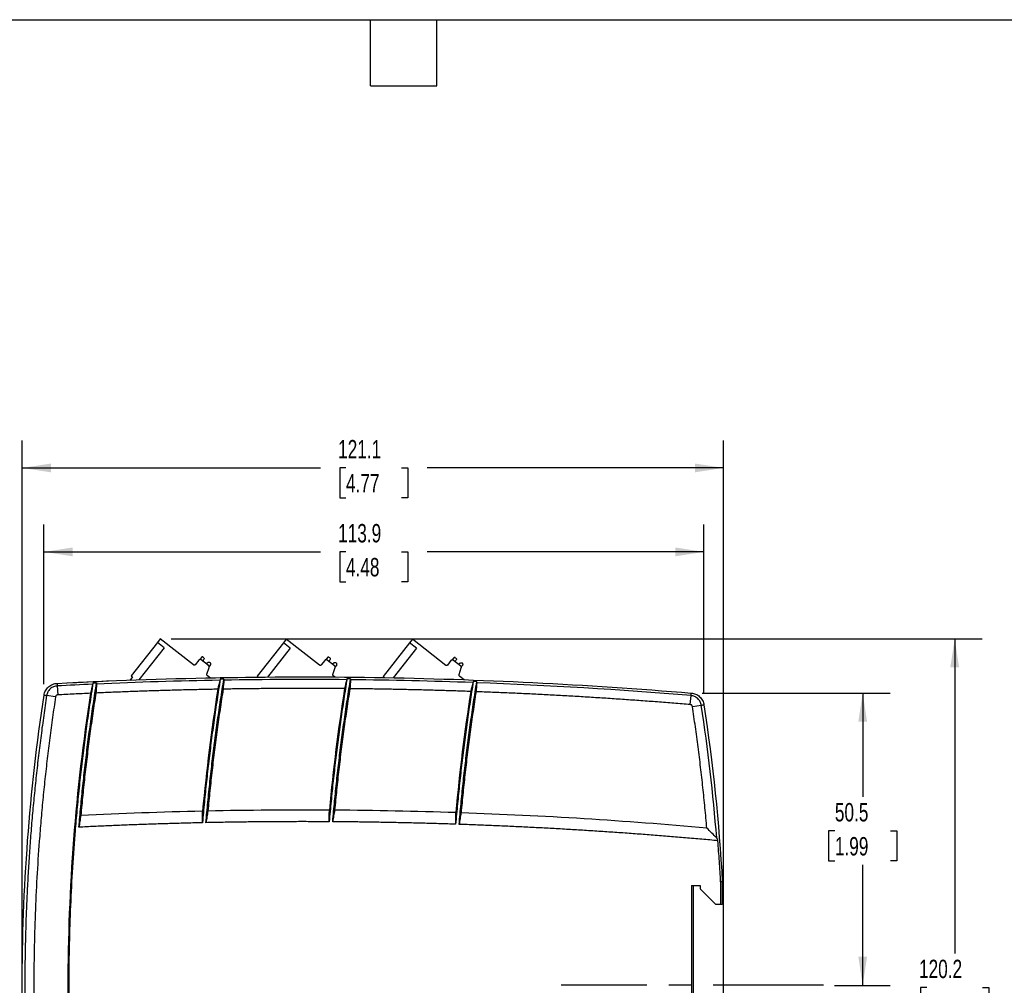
# Model space of a CAD drawing. Header units: millimetres. Extents: x 6 to 273, y 6 to 210.
# Tile 6 of 17: x 96 to 209, y 98 to 210. Entities that reach past the tile are written whole.
import ezdxf

# ---------------------------------------------------------------- set-up
doc = ezdxf.new("R2010")
doc.units = ezdxf.units.MM
doc.linetypes.add('CENTERX2', pattern=[20.32, 12.7, -2.54, 2.54, -2.54])
doc.layers.add('CENTER', color=40, linetype='CENTERX2')
doc.layers.add('DIMENSIONS', color=140, linetype='Continuous', lineweight=25)
doc.layers.add('TEXT', color=140, linetype='Continuous', lineweight=25)
doc.styles.add('SLDTEXTSTYLE0', font='TXT', dxfattribs={"width": 0.7})
doc.dimstyles.new('SLDDIMSTYLE0', dxfattribs={"dimtxt": 2.158008, "dimasz": 3.302, "dimexe": 0, "dimexo": 0.0625, "dimgap": 0.539502, "dimtad": 0, "dimtih": 1, "dimtoh": 1, "dimlfac": 1.5, "dimrnd": 1e-09, "dimzin": 12, "dimdsep": 46, "dimtxsty": 'SLDTEXTSTYLE0', "dimsah": 1, "dimcen": 0.09, "dimadec": 0, "dimazin": 3, "dimtfac": 1, "dimtofl": 0, "dimtmove": 0, "dimatfit": 3, "dimfxl": 0, "dimfrac": 2, "dimtolj": 1, "dimtzin": 12, "dimarcsym": 0})

# ---------------------------------------------------------------- blocks, each defined once
blk = doc.blocks.new('_D_4')
at = {"layer": 'DIMENSIONS'}
for p, q in [((174.07, 132.03), (195.7, 132.03)), ((192.52, 132.03), (192.52, 120.07)), ((189.32, 116.16), (188.59, 116.16)), ((188.59, 116.16), (188.59, 112.73)), ((195.73, 116.16), (196.46, 116.16)), ((196.46, 116.16), (196.46, 112.73)), ((188.59, 112.73), (189.32, 112.73)), ((192.52, 98.38), (192.52, 112.24)), ((196.46, 112.73), (195.73, 112.73)), ((189.28, 98.38), (195.7, 98.38))]:
    blk.add_line(p, q, dxfattribs=at)
for points in [[(192.52, 132.03), (192.02, 128.73), (193.03, 128.73)], [(192.52, 98.38), (193.03, 101.69), (192.02, 101.69)]]:
    blk.add_solid(points, dxfattribs=at)
at = {"layer": 'DIMENSIONS', "char_height": 2.117, "attachment_point": 1, "style": 'SLDTEXTSTYLE0'}
for s, insert in [('50.5', (189.32, 119.37)), ('1.99', (189.32, 115.45))]:
    blk.add_mtext(s, dxfattribs=dict(at, insert=insert))
blk = doc.blocks.new('_D_5')
at = {"layer": 'DIMENSIONS'}
for p, q in [((95.82, 99.65), (95.82, 161.12)), ((176.52, 87.34), (176.52, 161.12)), ((95.82, 157.95), (130.15, 157.95)), ((133.07, 157.95), (132.35, 157.95)), ((132.35, 157.95), (132.35, 154.52)), ((139.48, 157.95), (140.21, 157.95)), ((140.21, 157.95), (140.21, 154.52)), ((176.52, 157.95), (142.41, 157.95)), ((132.35, 154.52), (133.07, 154.52)), ((140.21, 154.52), (139.48, 154.52))]:
    blk.add_line(p, q, dxfattribs=at)
for points in [[(95.82, 157.95), (99.13, 157.44), (99.13, 158.45)], [(176.52, 157.95), (173.22, 158.45), (173.22, 157.44)]]:
    blk.add_solid(points, dxfattribs=at)
at = {"layer": 'DIMENSIONS', "char_height": 2.117, "attachment_point": 1, "style": 'SLDTEXTSTYLE0'}
for s, insert in [('121.1', (132.17, 161.16)), ('4.77', (133.07, 157.24))]:
    blk.add_mtext(s, dxfattribs=dict(at, insert=insert))
blk = doc.blocks.new('_D_6')
at = {"layer": 'DIMENSIONS'}
for p, q in [((98.33, 133.06), (98.33, 151.45)), ((174.25, 131.95), (174.25, 151.45)), ((98.33, 148.28), (130.15, 148.28)), ((133.07, 148.28), (132.35, 148.28)), ((132.35, 148.28), (132.35, 144.85)), ((139.48, 148.28), (140.21, 148.28)), ((140.21, 148.28), (140.21, 144.85)), ((174.25, 148.28), (142.41, 148.28)), ((132.35, 144.85), (133.07, 144.85)), ((140.21, 144.85), (139.48, 144.85))]:
    blk.add_line(p, q, dxfattribs=at)
for points in [[(98.33, 148.28), (101.64, 147.77), (101.64, 148.79)], [(174.25, 148.28), (170.95, 148.79), (170.95, 147.77)]]:
    blk.add_solid(points, dxfattribs=at)
at = {"layer": 'DIMENSIONS', "char_height": 2.117, "attachment_point": 1, "style": 'SLDTEXTSTYLE0'}
for s, insert in [('113.9', (132.17, 151.49)), ('4.48', (133.07, 147.58))]:
    blk.add_mtext(s, dxfattribs=dict(at, insert=insert))
blk = doc.blocks.new('_D_7')
at = {"layer": 'DIMENSIONS'}
for p, q in [((112.97, 138.28), (206.28, 138.28)), ((203.11, 138.28), (203.11, 102.03)), ((199.9, 98.12), (199.18, 98.12)), ((199.18, 98.12), (199.18, 94.69)), ((206.31, 98.12), (207.04, 98.12)), ((207.04, 98.12), (207.04, 94.69)), ((199.18, 94.69), (199.9, 94.69)), ((203.11, 58.16), (203.11, 94.2)), ((207.04, 94.69), (206.31, 94.69)), ((112.97, 58.16), (206.28, 58.16))]:
    blk.add_line(p, q, dxfattribs=at)
for points in [[(203.11, 138.28), (202.6, 134.98), (203.61, 134.98)], [(203.11, 58.16), (203.61, 61.46), (202.6, 61.46)]]:
    blk.add_solid(points, dxfattribs=at)
at = {"layer": 'DIMENSIONS', "char_height": 2.117, "attachment_point": 1, "style": 'SLDTEXTSTYLE0'}
for s, insert in [('120.2', (199, 101.33)), ('4.73', (199.9, 97.41))]:
    blk.add_mtext(s, dxfattribs=dict(at, insert=insert))

msp = doc.modelspace()

# ---------------------------------------------------------------- linework, layer by layer
for p, q in [((111.7029, 138.2776), (111.3737, 137.8581)), ((115.5316, 135.2734), (111.7029, 138.2776)), ((126.2122, 138.2471), (125.883, 137.8276)), ((130.0409, 135.2429), (126.2122, 138.2471)), ((140.7215, 138.2166), (140.3923, 137.7971)), ((144.5502, 135.2124), (140.7215, 138.2166)), ((111.3737, 137.8581), (108.3488, 134.0031)), ((112.1604, 137.2407), (109.2544, 133.5374)), ((112.1604, 137.2407), (111.3737, 137.8581)), ((125.883, 137.8276), (122.8581, 133.9726)), ((126.6697, 137.2102), (124.0525, 133.8749)), ((126.6697, 137.2102), (125.883, 137.8276)), ((140.3923, 137.7971), (137.3674, 133.9421)), ((141.179, 137.1797), (138.5038, 133.7704)), ((141.179, 137.1797), (140.3923, 137.7971)), ((116.4454, 136.141), (116.249, 135.8907)), ((116.6928, 136.1163), (116.6326, 136.1635)), ((130.9547, 136.1105), (130.7583, 135.8602)), ((131.2021, 136.0858), (131.1419, 136.133)), ((145.464, 136.08), (145.2676, 135.8297)), ((145.7114, 136.0553), (145.6512, 136.1025)), ((116.1303, 135.8204), (115.7188, 135.2959)), ((117.2552, 135.192), (116.4111, 135.8543)), ((116.6297, 135.6828), (116.7402, 135.9131)), ((117.203, 135.55), (117.0055, 135.3879)), ((117.0684, 134.2143), (117.3266, 134.9892)), ((117.4944, 135.3179), (117.3212, 135.0972)), ((117.4718, 135.5051), (117.4116, 135.5523)), ((130.6396, 135.7899), (130.2281, 135.2654)), ((131.7645, 135.1615), (130.9204, 135.8238)), ((131.139, 135.6523), (131.2495, 135.8826)), ((131.7123, 135.5195), (131.5148, 135.3574)), ((131.5777, 134.1838), (131.8359, 134.9587)), ((132.0037, 135.2874), (131.8305, 135.0667)), ((131.9811, 135.4746), (131.9209, 135.5218)), ((145.1489, 135.7594), (144.7374, 135.2349)), ((146.2738, 135.131), (145.4297, 135.7933)), ((145.6483, 135.6218), (145.7588, 135.8521)), ((146.2216, 135.489), (146.0241, 135.3269)), ((146.087, 134.1533), (146.3452, 134.9282)), ((146.513, 135.2569), (146.3398, 135.0362)), ((146.4904, 135.4441), (146.4302, 135.4913)), ((108.5027, 133.8824), (108.1977, 133.4938)), ((117.47, 133.7523), (117.1397, 134.0115)), ((118.612, 133.8074), (118.5851, 133.7731)), ((131.8208, 133.8462), (131.649, 133.981)), ((133.6028, 133.6716), (133.1964, 133.6756)), ((146.665, 133.5529), (146.1583, 133.9505)), ((99.8393, 133.1489), (99.8552, 132.8492)), ((99.8552, 132.8492), (99.91, 131.8174)), ((104.3779, 133.1767), (103.9682, 133.1584)), ((105.7377, 133.4263), (105.71, 133.3911)), ((119.0226, 133.6233), (118.6145, 133.6163)), ((148.1191, 133.3268), (147.7146, 133.3417)), ((99.6592, 131.5906), (98.633, 131.7436)), ((172.688, 130.7017), (172.7747, 131.7313)), ((172.9305, 130.4759), (173.9564, 130.6307)), ((97.4937, 125.6172), (97.4937, 125.6178)), ((172.8322, 109.8845), (172.8322, 81.1349)), ((172.8322, 109.8845), (173.828, 109.8845)), ((173.0246, 109.8845), (173.0246, 65.897)), ((173.828, 109.8845), (173.828, 109.4845)), ((176.18, 110.2791), (176.18, 107.6845)), ((176.3724, 110.2845), (176.3724, 107.6845)), ((173.828, 109.4845), (175.6358, 107.6845)), ((173.828, 109.4841), (173.828, 109.4845)), ((175.6358, 107.6841), (173.828, 109.4841)), ((176.18, 107.6845), (175.6358, 107.6845)), ((176.3724, 107.6841), (175.6358, 107.6841))]:
    msp.add_line(p, q)
for points, knots in [([(116.6326, 136.1635), (116.6253, 136.1687), (116.6111, 136.1787), (116.5866, 136.1882), (116.5608, 136.1926), (116.526, 136.1915), (116.4821, 136.1792), (116.4577, 136.1537), (116.4454, 136.141)], [0, 0, 0, 0, 0.12720007, 0.24974642, 0.37270026, 0.50107463, 0.74974281, 1, 1, 1, 1]), ([(116.6928, 136.1163), (116.7223, 136.0931), (116.7437, 136.0597), (116.7607, 135.9865), (116.7564, 135.947), (116.7402, 135.9131)], [0, 0, 0, 0, 0.5, 0.5, 1, 1, 1, 1]), ([(131.1419, 136.133), (131.1346, 136.1382), (131.1204, 136.1482), (131.0959, 136.1577), (131.0701, 136.1621), (131.0353, 136.161), (130.9914, 136.1487), (130.967, 136.1232), (130.9547, 136.1105)], [0, 0, 0, 0, 0.127200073, 0.249746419, 0.372700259, 0.501074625, 0.749742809, 1, 1, 1, 1]), ([(131.2021, 136.0858), (131.2316, 136.0626), (131.253, 136.0292), (131.27, 135.956), (131.2657, 135.9165), (131.2495, 135.8826)], [0, 0, 0, 0, 0.5, 0.5, 1, 1, 1, 1]), ([(145.6512, 136.1025), (145.6439, 136.1077), (145.6297, 136.1177), (145.6052, 136.1272), (145.5794, 136.1316), (145.5446, 136.1305), (145.5007, 136.1182), (145.4763, 136.0927), (145.464, 136.08)], [0, 0, 0, 0, 0.12720007, 0.24974642, 0.37270026, 0.50107463, 0.74974281, 1, 1, 1, 1]), ([(145.7114, 136.0553), (145.7409, 136.0321), (145.7623, 135.9987), (145.7793, 135.9255), (145.775, 135.886), (145.7588, 135.8521)], [0, 0, 0, 0, 0.5, 0.5, 1, 1, 1, 1]), ([(115.7188, 135.2959), (115.713, 135.2892), (115.7015, 135.2761), (115.68, 135.2611), (115.6559, 135.2506), (115.6218, 135.2434), (115.5763, 135.2449), (115.5465, 135.2639), (115.5316, 135.2734)], [0, 0, 0, 0, 0.12720007, 0.24974642, 0.37270026, 0.50107463, 0.74974281, 1, 1, 1, 1]), ([(116.4111, 135.8543), (116.4002, 135.862), (116.3789, 135.8771), (116.3422, 135.8913), (116.3035, 135.8979), (116.2635, 135.8968), (116.2236, 135.888), (116.1874, 135.8713), (116.1552, 135.849), (116.1387, 135.83), (116.1303, 135.8204)], [0, 0, 0, 0, 0.12700357, 0.24936059, 0.37212449, 0.50030053, 0.62871487, 0.7601226, 0.87933804, 1, 1, 1, 1]), ([(117.203, 135.55), (117.232, 135.5738), (117.2693, 135.5874), (117.3445, 135.5882), (117.382, 135.5755), (117.4116, 135.5523)], [0, 0, 0, 0, 0.5, 0.5, 1, 1, 1, 1]), ([(117.3266, 134.9892), (117.3288, 135.0017), (117.3332, 135.0264), (117.3308, 135.0645), (117.32, 135.1072), (117.2973, 135.1534), (117.2693, 135.1791), (117.2552, 135.192)], [0, 0, 0, 0, 0.16714459, 0.33191555, 0.50040114, 0.74944834, 1, 1, 1, 1]), ([(117.4944, 135.3179), (117.4995, 135.3251), (117.5096, 135.3394), (117.519, 135.3638), (117.5234, 135.3897), (117.5223, 135.4245), (117.51, 135.4684), (117.4845, 135.4928), (117.4718, 135.5051)], [0, 0, 0, 0, 0.12720007, 0.24974642, 0.37270026, 0.50107463, 0.74974281, 1, 1, 1, 1]), ([(130.2281, 135.2654), (130.2223, 135.2587), (130.2108, 135.2456), (130.1893, 135.2306), (130.1652, 135.2201), (130.1311, 135.2129), (130.0856, 135.2144), (130.0558, 135.2334), (130.0409, 135.2429)], [0, 0, 0, 0, 0.12720007, 0.24974642, 0.37270026, 0.50107463, 0.74974281, 1, 1, 1, 1]), ([(130.9204, 135.8238), (130.9096, 135.8315), (130.8882, 135.8466), (130.8515, 135.8608), (130.8128, 135.8674), (130.7728, 135.8663), (130.7329, 135.8575), (130.6967, 135.8408), (130.6645, 135.8185), (130.648, 135.7995), (130.6396, 135.7899)], [0, 0, 0, 0, 0.12700357, 0.24936059, 0.37212449, 0.50030053, 0.62871487, 0.7601226, 0.87933804, 1, 1, 1, 1]), ([(131.7123, 135.5195), (131.7413, 135.5433), (131.7786, 135.5569), (131.8538, 135.5577), (131.8913, 135.545), (131.9209, 135.5218)], [0, 0, 0, 0, 0.5, 0.5, 1, 1, 1, 1]), ([(131.8359, 134.9587), (131.8381, 134.9712), (131.8425, 134.9959), (131.8401, 135.034), (131.8293, 135.0767), (131.8066, 135.1229), (131.7786, 135.1486), (131.7645, 135.1615)], [0, 0, 0, 0, 0.16714459, 0.33191555, 0.50040114, 0.74944834, 1, 1, 1, 1]), ([(132.0037, 135.2874), (132.0088, 135.2946), (132.0189, 135.3089), (132.0283, 135.3333), (132.0327, 135.3592), (132.0316, 135.394), (132.0193, 135.4379), (131.9938, 135.4623), (131.9811, 135.4746)], [0, 0, 0, 0, 0.12720007, 0.24974642, 0.37270026, 0.50107463, 0.74974281, 1, 1, 1, 1]), ([(144.7374, 135.2349), (144.7316, 135.2282), (144.7201, 135.2151), (144.6986, 135.2001), (144.6746, 135.1896), (144.6404, 135.1824), (144.5949, 135.1839), (144.5651, 135.2029), (144.5502, 135.2124)], [0, 0, 0, 0, 0.12720007, 0.24974642, 0.37270026, 0.50107463, 0.74974281, 1, 1, 1, 1]), ([(145.4297, 135.7933), (145.4189, 135.801), (145.3975, 135.8161), (145.3608, 135.8303), (145.3221, 135.8369), (145.2821, 135.8358), (145.2422, 135.827), (145.206, 135.8103), (145.1738, 135.788), (145.1573, 135.769), (145.1489, 135.7594)], [0, 0, 0, 0, 0.127003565, 0.249360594, 0.372124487, 0.500300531, 0.62871487, 0.7601226, 0.87933804, 1, 1, 1, 1]), ([(146.2216, 135.489), (146.2506, 135.5128), (146.2879, 135.5264), (146.3631, 135.5272), (146.4006, 135.5145), (146.4302, 135.4913)], [0, 0, 0, 0, 0.5, 0.5, 1, 1, 1, 1]), ([(146.3452, 134.9282), (146.3474, 134.9407), (146.3518, 134.9654), (146.3494, 135.0035), (146.3386, 135.0462), (146.3159, 135.0924), (146.2879, 135.1181), (146.2738, 135.131)], [0, 0, 0, 0, 0.16714459, 0.33191555, 0.50040114, 0.74944834, 1, 1, 1, 1]), ([(146.513, 135.2569), (146.5181, 135.2641), (146.5282, 135.2784), (146.5376, 135.3028), (146.542, 135.3287), (146.5409, 135.3635), (146.5286, 135.4074), (146.5031, 135.4318), (146.4904, 135.4441)], [0, 0, 0, 0, 0.12720007, 0.24974642, 0.37270026, 0.50107463, 0.74974281, 1, 1, 1, 1]), ([(99.8393, 133.1489), (111.9839, 133.7876), (124.1645, 134.0147), (148.5129, 133.6415), (160.6807, 133.041), (172.7998, 132.0304)], [0, 0, 0, 0, 0.5, 0.5, 1, 1, 1, 1]), ([(117.1397, 134.0115), (117.1301, 134.0198), (117.1112, 134.0363), (117.0893, 134.0676), (117.071, 134.1076), (117.0597, 134.1579), (117.0655, 134.1954), (117.0684, 134.2143)], [0, 0, 0, 0, 0.16714459, 0.33191555, 0.50040114, 0.74944834, 1, 1, 1, 1]), ([(133.1964, 133.6756), (133.1335, 133.2854), (133.0075, 132.5052), (132.8266, 131.3337), (132.6516, 130.1615), (132.483, 128.9885), (132.3207, 127.8148), (132.1647, 126.6402), (132.0151, 125.4649), (131.8718, 124.2888), (131.7348, 123.1119), (131.6041, 121.9342), (131.4797, 120.7558), (131.3618, 119.5765), (131.2498, 118.3965), (131.1804, 117.6093), (131.1458, 117.2157)], [0, 0, 0, 0, 0.071458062, 0.142903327, 0.21433786, 0.285763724, 0.357182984, 0.428597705, 0.500009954, 0.571421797, 0.642835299, 0.714252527, 0.785675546, 0.857106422, 0.928547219, 1, 1, 1, 1]), ([(131.5488, 117.2132), (131.5835, 117.6068), (131.653, 118.3939), (131.7652, 119.5738), (131.8833, 120.753), (132.0079, 121.9313), (132.1387, 123.1089), (132.276, 124.2857), (132.4195, 125.4617), (132.5694, 126.6369), (132.7256, 127.8114), (132.8882, 128.985), (133.057, 130.1579), (133.2324, 131.33), (133.4136, 132.5013), (133.5397, 133.2815), (133.6028, 133.6716)], [0, 0, 0, 0, 0.07145287, 0.14289371, 0.21432459, 0.28574759, 0.35716478, 0.42857823, 0.49999001, 0.5714022, 0.64281688, 0.7142361, 0.78566196, 0.85709651, 0.92854184, 1, 1, 1, 1]), ([(131.649, 133.981), (131.6394, 133.9893), (131.6205, 134.0058), (131.5986, 134.0371), (131.5803, 134.0771), (131.569, 134.1274), (131.5748, 134.1649), (131.5777, 134.1838)], [0, 0, 0, 0, 0.167144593, 0.331915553, 0.500401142, 0.749448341, 1, 1, 1, 1]), ([(133.1964, 133.6756), (133.188, 133.6584), (133.1716, 133.6246), (133.1611, 133.5861), (133.1559, 133.5673)], [0, 0, 0, 0, 0.50926228, 1, 1, 1, 1]), ([(133.6028, 133.6716), (133.6047, 133.66), (133.6085, 133.637), (133.6102, 133.6003), (133.6087, 133.5753), (133.608, 133.5628)], [0, 0, 0, 0, 0.33609101, 0.66713464, 1, 1, 1, 1]), ([(146.1583, 133.9505), (146.1488, 133.9588), (146.1298, 133.9753), (146.1079, 134.0066), (146.0896, 134.0466), (146.0783, 134.0969), (146.0841, 134.1344), (146.087, 134.1533)], [0, 0, 0, 0, 0.16714459, 0.33191555, 0.50040114, 0.74944834, 1, 1, 1, 1]), ([(98.3349, 131.7881), (98.36, 131.9549), (98.4137, 132.1276), (98.5848, 132.4543), (98.7023, 132.6076), (98.9849, 132.8632), (99.1494, 132.965), (99.4924, 133.1033), (99.6702, 133.14), (99.8393, 133.1489)], [0, 0, 0, 0, 0.25, 0.25, 0.5, 0.5, 0.75, 0.75, 1, 1, 1, 1]), ([(99.8552, 132.8492), (99.7178, 132.8419), (99.5734, 132.8121), (99.2948, 132.6997), (99.1611, 132.6171), (98.9315, 132.4094), (98.836, 132.2848), (98.6971, 132.0194), (98.6534, 131.8791), (98.633, 131.7436)], [0, 0, 0, 0, 0.25, 0.25, 0.5, 0.5, 0.75, 0.75, 1, 1, 1, 1]), ([(103.9682, 133.1584), (103.9027, 132.7463), (103.7717, 131.9222), (103.5843, 130.6848), (103.4033, 129.4466), (103.2296, 128.2076), (103.0628, 126.9677), (102.9031, 125.7269), (102.7505, 124.4853), (102.605, 123.2429), (102.4665, 121.9996), (102.335, 120.7555), (102.2106, 119.5106), (102.0933, 118.2648), (101.983, 117.0181), (101.6726, 113.2682), (101.2974, 107.0035), (101.1225, 98.2179), (101.2974, 89.4322), (101.6913, 82.8552), (102.0626, 78.4824), (102.2695, 76.3024), (102.498, 74.125), (102.7481, 71.9501), (103.0197, 69.7778), (103.3134, 67.6081), (103.6271, 65.4408), (103.8545, 63.9985), (103.9682, 63.2772)], [0, 0, 0, 0, 0.01783793, 0.03567235, 0.05350386, 0.07133301, 0.08916039, 0.10698657, 0.12481213, 0.14263763, 0.16046366, 0.17829079, 0.19611959, 0.21395064, 0.23178451, 0.24962178, 0.37480933, 0.50000034, 0.62518617, 0.7503789, 0.78159065, 0.81279363, 0.84399093, 0.87518562, 0.9063808, 0.93757953, 0.96878491, 1, 1, 1, 1]), ([(102.3509, 116.5885), (102.3848, 116.9852), (102.4525, 117.7785), (102.5623, 118.9677), (102.678, 120.1561), (102.8003, 121.3437), (102.929, 122.5305), (103.0642, 123.7166), (103.2057, 124.9018), (103.3537, 126.0863), (103.5082, 127.27), (103.6691, 128.453), (103.8363, 129.6351), (104.0102, 130.8165), (104.19, 131.9972), (104.3153, 132.7835), (104.3779, 133.1767)], [0, 0, 0, 0, 0.07145331, 0.1428944, 0.21432537, 0.28574833, 0.35716537, 0.42857861, 0.49999014, 0.57140208, 0.64281652, 0.71423558, 0.78566135, 0.85709594, 0.92854146, 1, 1, 1, 1]), ([(103.9682, 133.1584), (103.9597, 133.1408), (103.9433, 133.1061), (103.9327, 133.067), (103.9275, 133.0478)], [0, 0, 0, 0, 0.51020037, 1, 1, 1, 1]), ([(104.3779, 133.1767), (104.3799, 133.1652), (104.3838, 133.1423), (104.3856, 133.1056), (104.3841, 133.0807), (104.3834, 133.0682)], [0, 0, 0, 0, 0.33467251, 0.66565952, 1, 1, 1, 1]), ([(118.6145, 133.6163), (118.5514, 133.2247), (118.4252, 132.4417), (118.244, 131.266), (118.0687, 130.0896), (117.8999, 128.9124), (117.7375, 127.7344), (117.5814, 126.5556), (117.4317, 125.376), (117.2884, 124.1957), (117.1514, 123.0145), (117.0208, 121.8326), (116.8966, 120.6499), (116.7788, 119.4664), (116.667, 118.2822), (116.5978, 117.4922), (116.5632, 117.0971)], [0, 0, 0, 0, 0.07145825, 0.14290362, 0.21433819, 0.28576402, 0.35718321, 0.42859783, 0.50000996, 0.57142168, 0.64283508, 0.71425224, 0.78567522, 0.85710613, 0.92854703, 1, 1, 1, 1]), ([(116.9672, 117.1059), (117.0019, 117.5009), (117.0712, 118.2909), (117.1833, 119.475), (117.3013, 120.6584), (117.4258, 121.841), (117.5566, 123.0228), (117.6939, 124.2038), (117.8375, 125.384), (117.9875, 126.5635), (118.1439, 127.7421), (118.3067, 128.92), (118.4758, 130.097), (118.6514, 131.2733), (118.833, 132.4489), (118.9594, 133.2318), (119.0226, 133.6233)], [0, 0, 0, 0, 0.07145306, 0.142894, 0.21432491, 0.28574788, 0.35716499, 0.42857834, 0.49999, 0.57140208, 0.64281665, 0.7142358, 0.78566163, 0.85709621, 0.92854164, 1, 1, 1, 1]), ([(118.6145, 133.6163), (118.606, 133.5988), (118.5895, 133.5647), (118.579, 133.5259), (118.5738, 133.5069)], [0, 0, 0, 0, 0.50975777, 1, 1, 1, 1]), ([(132.9121, 132.5363), (132.33, 132.541), (131.1657, 132.5504), (129.4192, 132.5572), (127.6728, 132.5588), (125.9263, 132.5545), (124.1799, 132.5447), (122.4336, 132.529), (120.6872, 132.5081), (119.523, 132.4893), (118.9409, 132.4799)], [0, 0, 0, 0, 0.125004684, 0.250005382, 0.375003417, 0.500000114, 0.624996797, 0.749994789, 0.874995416, 1, 1, 1, 1]), ([(119.0226, 133.6233), (119.0245, 133.6118), (119.0283, 133.5888), (119.0301, 133.5522), (119.0286, 133.5272), (119.0278, 133.5147)], [0, 0, 0, 0, 0.33537126, 0.66638459, 1, 1, 1, 1]), ([(147.7146, 133.3417), (147.6524, 132.9526), (147.528, 132.1745), (147.3494, 131.0062), (147.1766, 129.8372), (147.0103, 128.6674), (146.8501, 127.4968), (146.6963, 126.3255), (146.5488, 125.1534), (146.4076, 123.9806), (146.2726, 122.807), (146.144, 121.6326), (146.0216, 120.4574), (145.9056, 119.2815), (145.7955, 118.1048), (145.7274, 117.3199), (145.6933, 116.9273)], [0, 0, 0, 0, 0.07145787, 0.14290302, 0.2143375, 0.28576337, 0.35718267, 0.42859747, 0.50000981, 0.57142176, 0.64283535, 0.71425265, 0.78567572, 0.8571066, 0.92854734, 1, 1, 1, 1]), ([(146.0953, 116.9136), (146.1294, 117.3061), (146.1976, 118.091), (146.3078, 119.2676), (146.424, 120.4435), (146.5465, 121.6185), (146.6753, 122.7929), (146.8104, 123.9664), (146.9518, 125.1392), (147.0995, 126.3112), (147.2535, 127.4824), (147.4138, 128.6529), (147.5804, 129.8226), (147.7534, 130.9915), (147.9322, 132.1597), (148.0568, 132.9377), (148.1191, 133.3268)], [0, 0, 0, 0, 0.07145275, 0.14289353, 0.21432442, 0.28574747, 0.35716473, 0.42857827, 0.49999016, 0.57140244, 0.64281719, 0.71423646, 0.78566232, 0.85709682, 0.92854203, 1, 1, 1, 1]), ([(147.7146, 133.3417), (147.7062, 133.3247), (147.6899, 133.2912), (147.6795, 133.2531), (147.6744, 133.2344)], [0, 0, 0, 0, 0.5087089, 1, 1, 1, 1]), ([(148.1191, 133.3268), (148.121, 133.3151), (148.1248, 133.292), (148.1266, 133.2553), (148.1251, 133.2303), (148.1244, 133.2178)], [0, 0, 0, 0, 0.33682593, 0.66790408, 1, 1, 1, 1]), ([(98.3349, 64.6475), (97.5026, 70.1808), (96.8741, 75.7602), (96.035, 86.9657), (95.8243, 92.5917), (95.8243, 103.8439), (96.035, 109.4699), (96.8741, 120.6754), (97.5026, 126.2548), (98.3349, 131.7881)], [0, 0, 0, 0, 0.25, 0.25, 0.5, 0.5, 0.75, 0.75, 1, 1, 1, 1]), ([(98.633, 131.7436), (98.5761, 131.3611), (98.4621, 130.596), (98.2988, 129.4472), (98.1409, 128.2977), (97.989, 127.1473), (97.8431, 125.9962), (97.703, 124.8443), (97.5689, 123.6917), (97.4408, 122.5385), (97.3185, 121.3846), (97.2023, 120.23), (97.0919, 119.0749), (96.9875, 117.9192), (96.8891, 116.763), (96.7966, 115.6063), (96.7101, 114.4492), (96.6295, 113.2916), (96.5549, 112.1336), (96.4862, 110.9752), (96.4235, 109.8165), (96.3668, 108.6575), (96.316, 107.4982), (96.2713, 106.3387), (96.2324, 105.1789), (96.1996, 104.019), (96.1727, 102.8589), (96.1518, 101.6987), (96.1369, 100.5383), (96.1279, 99.378), (96.1249, 98.2176), (96.1279, 97.0572), (96.1369, 95.8968), (96.1518, 94.7365), (96.1727, 93.5763), (96.1996, 92.4162), (96.2324, 91.2562), (96.2713, 90.0965), (96.3161, 88.9369), (96.3668, 87.7777), (96.4235, 86.6187), (96.4862, 85.46), (96.5549, 84.3016), (96.6295, 83.1436), (96.7101, 81.9861), (96.7966, 80.8289), (96.8891, 79.6722), (96.9876, 78.5161), (97.0919, 77.3604), (97.2023, 76.2053), (97.3186, 75.0508), (97.4408, 73.8969), (97.569, 72.7437), (97.7031, 71.5911), (97.8431, 70.4393), (97.989, 69.2882), (98.1409, 68.1378), (98.2988, 66.9883), (98.4622, 65.8396), (98.5761, 65.0745), (98.633, 64.692)], [0, 0, 0, 0, 0.01724061, 0.03448132, 0.05172212, 0.06896302, 0.086204, 0.10344506, 0.1206862, 0.13792742, 0.1551687, 0.17241006, 0.18965148, 0.20689296, 0.22413449, 0.24137608, 0.25861771, 0.27585939, 0.29310111, 0.31034287, 0.32758466, 0.34482648, 0.36206832, 0.37931019, 0.39655208, 0.41379398, 0.43103589, 0.4482778, 0.46551972, 0.48276164, 0.50000356, 0.51724546, 0.53448736, 0.55172923, 0.56897109, 0.58621293, 0.60345473, 0.62069651, 0.63793825, 0.65517995, 0.67242161, 0.68966322, 0.70690478, 0.72414629, 0.74138774, 0.75862913, 0.77587046, 0.79311171, 0.81035289, 0.827594, 0.84483502, 0.86207597, 0.87931682, 0.89655758, 0.91379824, 0.93103881, 0.94827927, 0.96551963, 0.98275987, 1, 1, 1, 1]), ([(99.6592, 131.5906), (99.6006, 131.1966), (99.4833, 130.4086), (99.3154, 129.2255), (99.1533, 128.0417), (98.9977, 126.8572), (98.8483, 125.672), (98.7053, 124.4862), (98.5686, 123.2996), (98.4383, 122.1122), (98.3142, 120.9242), (98.1965, 119.7355), (98.0851, 118.5461), (97.9801, 117.3559), (97.8813, 116.1651), (97.6036, 112.5841), (97.2678, 106.6034), (97.1112, 98.2179), (97.2678, 89.8323), (97.6259, 83.4539), (97.9769, 79.0797), (98.1933, 76.7), (98.4351, 74.3232), (98.7021, 71.9492), (98.9948, 69.578), (99.311, 67.2094), (99.5431, 65.6332), (99.6592, 64.845)], [0, 0, 0, 0, 0.0178402, 0.03567734, 0.05351191, 0.07134442, 0.08917538, 0.10700529, 0.12483466, 0.14266399, 0.1604938, 0.17832458, 0.19615684, 0.21399109, 0.23182784, 0.24966758, 0.37483204, 0.50000044, 0.6251634, 0.7503333, 0.78600833, 0.82167383, 0.85733385, 0.89299243, 0.92865361, 0.96432146, 1, 1, 1, 1]), ([(98.3349, 131.7881), (98.3349, 131.7881), (98.341, 131.7872), (98.3688, 131.783), (98.3905, 131.7798), (98.4471, 131.7714), (98.4819, 131.7662), (98.5561, 131.7551), (98.5955, 131.7492), (98.633, 131.7436)], [0, 0, 0, 0, 0.25, 0.25, 0.5, 0.5, 0.75, 0.75, 1, 1, 1, 1]), ([(99.91, 131.8174), (99.8946, 131.8159), (99.8642, 131.813), (99.8206, 131.7989), (99.78, 131.7776), (99.7432, 131.7495), (99.711, 131.7151), (99.6861, 131.6761), (99.6678, 131.6342), (99.6621, 131.6052), (99.6592, 131.5906)], [0, 0, 0, 0, 0.12659575, 0.24975068, 0.37323416, 0.50078643, 0.6279861, 0.75804625, 0.87833137, 1, 1, 1, 1]), ([(103.6841, 132.0026), (103.055, 131.9734), (101.7968, 131.915), (100.5389, 131.85), (99.91, 131.8174)], [0, 0, 0, 0, 0.500000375, 1, 1, 1, 1]), ([(103.6841, 132.0026), (102.8213, 126.4377), (102.1694, 120.8237), (101.2989, 109.5457), (101.0803, 103.8818), (101.0803, 92.5538), (101.2989, 86.8899), (102.1694, 75.6119), (102.8213, 69.9979), (103.6841, 64.433)], [0, 0, 0, 0, 0.25, 0.25, 0.5, 0.5, 0.75, 0.75, 1, 1, 1, 1]), ([(104.2981, 132.0302), (104.2381, 131.6401), (104.1179, 130.86), (103.9457, 129.6887), (103.7793, 128.5168), (103.6194, 127.344), (103.4658, 126.1705), (103.3185, 124.9962), (103.1775, 123.8211), (103.0429, 122.6453), (102.9146, 121.4687), (102.7927, 120.2913), (102.6767, 119.1132), (102.6047, 118.3272), (102.5687, 117.9342)], [0, 0, 0, 0, 0.08335804, 0.16670354, 0.25003891, 0.33336657, 0.41668894, 0.50000842, 0.58332743, 0.66664839, 0.74997371, 0.83330581, 0.9166471, 1, 1, 1, 1]), ([(118.3292, 132.4692), (117.7444, 132.458), (116.5747, 132.4356), (114.8204, 132.3947), (113.0662, 132.3485), (111.3122, 132.2965), (109.5584, 132.2388), (107.8048, 132.1752), (106.0513, 132.1064), (104.8826, 132.0556), (104.2981, 132.0302)], [0, 0, 0, 0, 0.12500507, 0.25000601, 0.37500418, 0.50000089, 0.62499749, 0.74999532, 0.87499571, 1, 1, 1, 1]), ([(118.9409, 132.4799), (118.8803, 132.0915), (118.759, 131.3148), (118.585, 130.1486), (118.4168, 128.9817), (118.255, 127.8139), (118.0995, 126.6454), (117.9502, 125.4762), (117.8073, 124.3061), (117.6706, 123.1353), (117.5401, 121.9637), (117.416, 120.7913), (117.2978, 119.6182), (117.2243, 118.8355), (117.1875, 118.4442)], [0, 0, 0, 0, 0.083357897, 0.166703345, 0.250038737, 0.333366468, 0.416688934, 0.50000853, 0.583327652, 0.666648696, 0.749974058, 0.833306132, 0.916647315, 1, 1, 1, 1]), ([(133.5212, 132.5305), (133.4607, 132.1435), (133.3396, 131.3696), (133.166, 130.2075), (132.9981, 129.0448), (132.8365, 127.8812), (132.6811, 126.7169), (132.532, 125.5518), (132.3891, 124.386), (132.2525, 123.2193), (132.122, 122.0519), (131.9979, 120.8837), (131.8796, 119.7148), (131.806, 118.935), (131.7691, 118.545)], [0, 0, 0, 0, 0.08335774, 0.16670311, 0.2500385, 0.33336628, 0.41668883, 0.50000852, 0.58332774, 0.66664887, 0.74997428, 0.83330635, 0.91664747, 1, 1, 1, 1]), ([(147.4332, 132.2093), (146.8537, 132.2297), (145.6947, 132.2704), (143.956, 132.3243), (142.2172, 132.373), (140.4783, 132.4159), (138.7392, 132.4533), (137, 132.4849), (135.2607, 132.5113), (134.101, 132.5241), (133.5212, 132.5305)], [0, 0, 0, 0, 0.12500431, 0.25000477, 0.37500267, 0.49999935, 0.62499611, 0.74999426, 0.87499512, 1, 1, 1, 1]), ([(148.0395, 132.1871), (147.9798, 131.8011), (147.8603, 131.0293), (147.689, 129.8704), (147.5233, 128.7108), (147.364, 127.5504), (147.2109, 126.3893), (147.0639, 125.2274), (146.9232, 124.0648), (146.7886, 122.9014), (146.6602, 121.7372), (146.5382, 120.5723), (146.4218, 119.4067), (146.3495, 118.629), (146.3134, 118.2402)], [0, 0, 0, 0, 0.08335757, 0.16670286, 0.25003822, 0.33336602, 0.41668863, 0.5000084, 0.5833277, 0.66664891, 0.74997438, 0.83330647, 0.91664756, 1, 1, 1, 1]), ([(172.688, 130.7017), (172.0569, 130.7537), (170.7946, 130.8576), (168.9006, 131.0051), (167.0062, 131.1463), (165.1113, 131.2807), (163.2161, 131.4084), (161.3205, 131.5294), (159.4244, 131.6436), (157.5279, 131.7512), (155.6311, 131.852), (153.7338, 131.9462), (151.8361, 132.0335), (149.938, 132.1145), (148.6724, 132.1629), (148.0395, 132.1871)], [0, 0, 0, 0, 0.07693283, 0.1538605, 0.23078397, 0.30770421, 0.38462218, 0.46153885, 0.53845518, 0.61537213, 0.69229067, 0.76921176, 0.84613637, 0.92306546, 1, 1, 1, 1]), ([(172.7747, 131.7313), (172.7778, 131.7689), (172.7811, 131.8084), (172.7874, 131.8829), (172.7903, 131.9177), (172.7951, 131.9745), (172.797, 131.9963), (172.7993, 132.0242), (172.7998, 132.0304), (172.7998, 132.0304)], [0, 0, 0, 0, 0.25, 0.25, 0.5, 0.5, 0.75, 0.75, 1, 1, 1, 1]), ([(173.9564, 130.6307), (173.9362, 130.7634), (173.8937, 130.9005), (173.7596, 131.1603), (173.6678, 131.2825), (173.4471, 131.488), (173.3185, 131.571), (173.0493, 131.687), (172.909, 131.72), (172.7747, 131.7313)], [0, 0, 0, 0, 0.25, 0.25, 0.5, 0.5, 0.75, 0.75, 1, 1, 1, 1]), ([(172.7998, 132.0304), (172.9652, 132.0166), (173.1378, 131.9759), (173.4693, 131.8331), (173.6276, 131.731), (173.8992, 131.478), (174.0122, 131.3276), (174.1773, 131.0078), (174.2296, 130.839), (174.2545, 130.6756)], [0, 0, 0, 0, 0.25, 0.25, 0.5, 0.5, 0.75, 0.75, 1, 1, 1, 1]), ([(172.9305, 130.4759), (172.9276, 130.4906), (172.9218, 130.5198), (172.9041, 130.5607), (172.88, 130.5983), (172.8397, 130.6421), (172.7769, 130.6864), (172.7177, 130.6966), (172.688, 130.7017)], [0, 0, 0, 0, 0.12615907, 0.24916098, 0.37263104, 0.50015461, 0.74917079, 1, 1, 1, 1]), ([(174.5914, 116.4848), (174.5574, 116.8748), (174.4895, 117.6549), (174.3795, 118.8242), (174.2635, 119.9928), (174.141, 121.1606), (174.0122, 122.3277), (173.877, 123.494), (173.7354, 124.6596), (173.5874, 125.8244), (173.433, 126.9885), (173.2722, 128.1518), (173.1054, 129.3144), (172.9888, 130.0887), (172.9305, 130.4759)], [0, 0, 0, 0, 0.08335371, 0.16669539, 0.25002753, 0.33335263, 0.41667319, 0.49999171, 0.58331069, 0.66663263, 0.74996003, 0.8332954, 0.91664122, 1, 1, 1, 1]), ([(173.9564, 130.6307), (173.994, 130.6363), (174.0333, 130.6423), (174.1076, 130.6535), (174.1423, 130.6587), (174.1989, 130.6672), (174.2206, 130.6705), (174.2484, 130.6747), (174.2545, 130.6756), (174.2545, 130.6756)], [0, 0, 0, 0, 0.25, 0.25, 0.5, 0.5, 0.75, 0.75, 1, 1, 1, 1]), ([(102.5687, 117.9342), (102.5319, 117.7099), (102.4582, 117.2615), (102.3867, 116.8128), (102.3509, 116.5885)], [0, 0, 0, 0, 0.50030773, 1, 1, 1, 1]), ([(116.5632, 117.0971), (116.5657, 117.3193), (116.5707, 117.764), (116.5777, 118.2087), (116.5812, 118.4312)], [0, 0, 0, 0, 0.49967824, 1, 1, 1, 1]), ([(117.1875, 118.4442), (117.1503, 118.2211), (117.0758, 117.7751), (117.0034, 117.3289), (116.9672, 117.1059)], [0, 0, 0, 0, 0.50031152, 1, 1, 1, 1]), ([(131.1458, 117.2157), (131.1484, 117.4378), (131.1535, 117.8822), (131.1607, 118.3266), (131.1643, 118.5489)], [0, 0, 0, 0, 0.49967778, 1, 1, 1, 1]), ([(131.7691, 118.545), (131.7319, 118.323), (131.6574, 117.8792), (131.585, 117.4351), (131.5488, 117.2132)], [0, 0, 0, 0, 0.50031493, 1, 1, 1, 1]), ([(145.6933, 116.9273), (145.6956, 117.1495), (145.7002, 117.594), (145.7068, 118.0385), (145.7102, 118.2609)], [0, 0, 0, 0, 0.49967785, 1, 1, 1, 1]), ([(146.3134, 118.2402), (146.2765, 118.019), (146.2028, 117.577), (146.1311, 117.1346), (146.0953, 116.9136)], [0, 0, 0, 0, 0.50031819, 1, 1, 1, 1]), ([(116.5632, 117.0971), (115.9708, 117.0834), (114.7859, 117.056), (113.0088, 117.0073), (111.2319, 116.9529), (109.4553, 116.8923), (107.6789, 116.8257), (105.9026, 116.753), (104.1266, 116.6746), (102.9428, 116.6172), (102.3509, 116.5885)], [0, 0, 0, 0, 0.12500555, 0.25000661, 0.37500463, 0.50000106, 0.62499736, 0.74999498, 0.87499537, 1, 1, 1, 1]), ([(131.1458, 117.2157), (130.5549, 117.2186), (129.3733, 117.2243), (127.6009, 117.2253), (125.8285, 117.2207), (124.0561, 117.21), (122.2838, 117.1933), (120.5115, 117.1704), (118.7393, 117.142), (117.5579, 117.1179), (116.9672, 117.1059)], [0, 0, 0, 0, 0.125005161, 0.250005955, 0.375003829, 0.500000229, 0.6249966, 0.749994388, 0.87499504, 1, 1, 1, 1]), ([(145.6933, 116.9273), (145.1041, 116.9467), (143.9257, 116.9853), (142.1579, 117.0357), (140.3901, 117.0805), (138.622, 117.1192), (136.8539, 117.152), (135.0856, 117.1786), (133.3173, 117.1997), (132.1383, 117.2087), (131.5488, 117.2132)], [0, 0, 0, 0, 0.125004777, 0.250005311, 0.37500304, 0.499999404, 0.624995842, 0.749993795, 0.874994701, 1, 1, 1, 1]), ([(175.861, 115.0308), (175.242, 115.0871), (174.004, 115.1998), (172.1464, 115.3603), (170.2884, 115.5147), (168.4299, 115.6623), (166.571, 115.8033), (164.7117, 115.9376), (162.852, 116.0653), (160.9918, 116.1863), (159.1312, 116.3007), (157.2702, 116.4084), (155.4088, 116.5094), (153.547, 116.6038), (151.6847, 116.6915), (149.822, 116.7725), (147.9589, 116.8473), (146.7165, 116.8915), (146.0953, 116.9136)], [0, 0, 0, 0, 0.06251308, 0.12502069, 0.18752361, 0.25002266, 0.31251863, 0.37501233, 0.43750454, 0.49999608, 0.56248774, 0.62498032, 0.68747463, 0.74997146, 0.81247161, 0.87497588, 0.93748508, 1, 1, 1, 1]), ([(175.861, 115.0308), (175.8518, 115.0618), (175.8349, 115.1192), (175.8076, 115.1973), (175.7808, 115.2602), (175.756, 115.3093), (175.7356, 115.3339), (175.7268, 115.3445)], [0, 0, 0, 0, 0.28261946, 0.52292064, 0.72157641, 0.87979275, 1, 1, 1, 1]), ([(176.18, 110.2791), (176.1572, 110.6753), (176.1115, 111.4678), (176.0346, 112.6559), (175.952, 113.8436), (175.8913, 114.6351), (175.861, 115.0308)], [0, 0, 0, 0, 0.25000262, 0.49999841, 0.74999499, 1, 1, 1, 1]), ([(176.3724, 110.2845), (176.3718, 110.2844), (176.3706, 110.2844), (176.3605, 110.2841), (176.3425, 110.2835), (176.3152, 110.2828), (176.2784, 110.2818), (176.2333, 110.2806), (176.1978, 110.2796), (176.18, 110.2791)], [0, 0, 0, 0, 0.11628244, 0.24345058, 0.38091254, 0.52746138, 0.68122368, 0.8397117, 1, 1, 1, 1]), ([(176.3724, 107.6845), (176.3717, 107.6845), (176.3705, 107.6845), (176.3603, 107.6845), (176.3439, 107.6845), (176.3137, 107.6845), (176.2628, 107.6845), (176.2077, 107.6845), (176.18, 107.6845)], [0, 0, 0, 0, 0.12567183, 0.24919521, 0.37314243, 0.50006002, 0.74912385, 1, 1, 1, 1])]:
    msp.add_open_spline(points, degree=3, knots=knots)
for points in [[(108.3488, 134.0031), (108.3488, 134.0031), (108.4022, 133.9613), (108.5027, 133.8824)], [(118.612, 133.8074), (119.286, 133.8193), (119.96, 133.8299), (120.634, 133.8393)], [(122.8581, 133.9726), (122.8581, 133.9726), (122.9115, 133.9308), (123.012, 133.8519)], [(133.2307, 133.8664), (133.8904, 133.8601), (134.55, 133.8526), (135.2097, 133.8439)], [(137.3674, 133.9421), (137.3674, 133.9421), (137.4208, 133.9003), (137.5213, 133.8214)], [(103.9275, 133.0478), (102.5699, 132.9868), (101.2124, 132.9205), (99.8552, 132.8492)], [(101.0823, 133.2128), (102.6335, 133.2908), (104.1854, 133.3621), (105.7377, 133.4267)], [(101.0823, 133.2125), (102.6336, 133.2905), (104.1854, 133.3618), (105.7377, 133.4263)], [(103.9275, 133.0478), (103.8456, 132.6997), (103.7644, 132.3513), (103.6841, 132.0026)], [(104.3834, 133.0682), (104.3542, 132.7222), (104.3257, 132.3762), (104.2981, 132.0302)], [(118.5738, 133.5069), (113.8421, 133.4231), (109.1112, 133.2768), (104.3834, 133.0682)], [(118.5738, 133.5069), (118.4915, 133.1612), (118.4099, 132.8153), (118.3292, 132.4692)], [(119.0278, 133.5147), (118.998, 133.1698), (118.9691, 132.8249), (118.9409, 132.4799)], [(133.1559, 133.5673), (128.4467, 133.6116), (123.7365, 133.5941), (119.0278, 133.5147)], [(132.9121, 132.5363), (132.1808, 127.8947), (131.5976, 123.2275), (131.1643, 118.5489)], [(133.1559, 133.5673), (133.0738, 133.2239), (132.9926, 132.8802), (132.9121, 132.5363)], [(133.608, 133.5628), (133.5782, 133.2188), (133.5493, 132.8746), (133.5212, 132.5305)], [(147.6744, 133.2344), (142.9874, 133.4052), (138.2978, 133.5147), (133.608, 133.5628)], [(147.6744, 133.2344), (147.5932, 132.893), (147.5128, 132.5513), (147.4332, 132.2093)], [(148.1244, 133.2178), (148.0953, 132.8743), (148.067, 132.5307), (148.0395, 132.1871)], [(172.7747, 131.7313), (164.5716, 132.4153), (156.3504, 132.9111), (148.1244, 133.2178)], [(118.3292, 132.4692), (117.5967, 127.8108), (117.0135, 123.1267), (116.5812, 118.4312)], [(147.4332, 132.2093), (146.7109, 127.5803), (146.136, 122.9262), (145.7102, 118.2609)], [(175.7268, 115.3445), (175.319, 120.4576), (174.7281, 125.5594), (173.9564, 130.6307)], [(174.2545, 130.6756), (175.2826, 123.9194), (175.9901, 117.1072), (176.3724, 110.2845)], [(116.5812, 118.4312), (111.9085, 118.3282), (107.2369, 118.1625), (102.5687, 117.9342)], [(131.1643, 118.5489), (126.5054, 118.5763), (121.8456, 118.5414), (117.1875, 118.4442)], [(145.7102, 118.2609), (141.0649, 118.4176), (136.417, 118.5123), (131.7691, 118.545)], [(174.5914, 116.4848), (165.1847, 117.3253), (155.7517, 117.9108), (146.3134, 118.2402)], [(175.7268, 115.3445), (175.3492, 115.725), (174.9707, 116.1051), (174.5914, 116.4848)]]:
    msp.add_open_spline(points, degree=3)
at = {"layer": 'CENTER'}
msp.add_line((188.0122, 98.3843), (157.8389, 98.3843), dxfattribs=at)
at = {"layer": 'DIMENSIONS'}
msp.add_line((95.8244, 98.3843), (95.8244, 132.7328), dxfattribs=at)
at = {"layer": 'TEXT'}
for p, q in [((6.35, 209.55), (273.05, 209.55)), ((135.89, 201.93), (135.89, 209.55)), ((143.51, 201.93), (143.51, 209.55)), ((135.89, 201.93), (143.51, 201.93))]:
    msp.add_line(p, q, dxfattribs=at)

# ---------------------------------------------------------------- dimensions: what is measured, and where the dimension line sits
at = {"layer": 'DIMENSIONS'}
for base, p1, p2, picture, middle in [((176.5246, 157.9451), (95.8244, 98.3843), (176.5246, 86.0738), '_D_5', (136.2775, 157.9451)), ((174.2545, 148.2777), (98.3349, 131.7881), (174.2545, 130.6756), '_D_6', (136.2775, 148.2777))]:
    dim = msp.add_linear_dim(base=base, p1=p1, p2=p2, dimstyle='SLDDIMSTYLE0', dxfattribs=at)
    dim.commit()
    dim.dimension.update_dxf_attribs({"geometry": picture, "text_midpoint": middle, "dimtype": 160})
for base, p1, p2, picture, middle in [((203.1066, 58.1573), (111.7029, 138.2776), (111.7029, 58.1573), '_D_7', (203.1066, 98.116)), ((192.5246, 98.3843), (172.7998, 132.0304), (188.0122, 98.3843), '_D_4', (192.5246, 116.1558))]:
    dim = msp.add_linear_dim(base=base, p1=p1, p2=p2, angle=90, dimstyle='SLDDIMSTYLE0', dxfattribs=at)
    dim.commit()
    dim.dimension.update_dxf_attribs({"geometry": picture, "text_midpoint": middle, "dimtype": 160})

doc.saveas('drawing.dxf')
